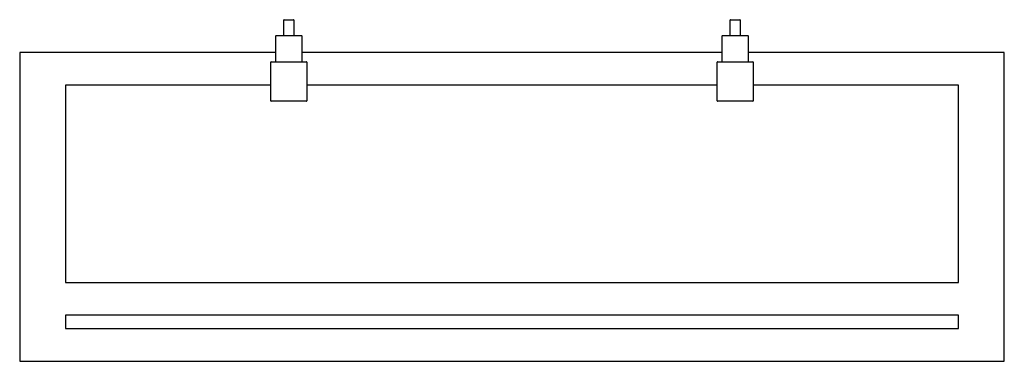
# Model space of a CAD drawing. Header units: millimetres. Extents: x 434.02 to 435.52, y 69.86 to 70.38.
import ezdxf

# ---------------------------------------------------------------- set-up
doc = ezdxf.new("R2010")
doc.units = ezdxf.units.MM
doc.layers.add('SANINDUSA', color=3, linetype='Continuous')

msp = doc.modelspace()

# ---------------------------------------------------------------- linework, layer by layer
at = {"layer": 'SANINDUSA'}
for p, q in [((434.4213, 70.3603), (434.4213, 70.3837)), ((434.4216, 70.384), (434.436, 70.384)), ((434.4363, 70.3837), (434.4363, 70.3603)), ((435.1013, 70.3603), (435.1013, 70.3837)), ((435.1016, 70.384), (435.116, 70.384)), ((435.1163, 70.3837), (435.1163, 70.3603)), ((434.4213, 70.3603), (434.4213, 70.3723)), ((434.4363, 70.3723), (434.4363, 70.3603)), ((435.1013, 70.3603), (435.1013, 70.3723)), ((435.1163, 70.3723), (435.1163, 70.3603)), ((434.4088, 70.3203), (434.4088, 70.3597)), ((434.4091, 70.36), (434.4485, 70.36)), ((434.4488, 70.3597), (434.4488, 70.3203)), ((435.0888, 70.3203), (435.0888, 70.3597)), ((435.0891, 70.36), (435.1285, 70.36)), ((435.1288, 70.3597), (435.1288, 70.3203)), ((434.0188, 70.3342), (434.0188, 69.8642)), ((434.4088, 70.3342), (434.0188, 70.3342)), ((435.0888, 70.3342), (434.4488, 70.3342)), ((435.5188, 70.3342), (435.1288, 70.3342)), ((435.5188, 69.8642), (435.5188, 70.3342)), ((434.4013, 70.2605), (434.4013, 70.3195)), ((434.4018, 70.32), (434.4558, 70.32)), ((434.4563, 70.3195), (434.4563, 70.2605)), ((435.0813, 70.2605), (435.0813, 70.3195)), ((435.0818, 70.32), (435.1358, 70.32)), ((435.1363, 70.3195), (435.1363, 70.2605)), ((434.0888, 70.2842), (434.0888, 69.9842)), ((434.4013, 70.2842), (434.0888, 70.2842)), ((435.0813, 70.2842), (434.4563, 70.2842)), ((435.4488, 70.2842), (435.1363, 70.2842)), ((435.4488, 69.9842), (435.4488, 70.2842)), ((434.4558, 70.26), (434.4018, 70.26)), ((435.1358, 70.26), (435.0818, 70.26)), ((434.0888, 69.9842), (435.4488, 69.9842)), ((435.4488, 69.9342), (434.0888, 69.9342)), ((434.0888, 69.9342), (434.0888, 69.9142)), ((435.4488, 69.9142), (435.4488, 69.9342)), ((434.0888, 69.9142), (435.4488, 69.9142)), ((434.0188, 69.8642), (435.5188, 69.8642))]:
    msp.add_line(p, q, dxfattribs=at)
for centre, radius, start, end in [((434.4216, 70.3837), 0.0003, 90, 180), ((434.436, 70.3837), 0.0003, 0, 90), ((435.1016, 70.3837), 0.0003, 90, 180), ((435.116, 70.3837), 0.0003, 0, 90), ((434.4091, 70.3597), 0.0003, 90, 180), ((434.421, 70.3603), 0.0003, 270, 0), ((434.4366, 70.3603), 0.0003, 180, 270), ((434.4485, 70.3597), 0.0003, 0, 90), ((435.0891, 70.3597), 0.0003, 90, 180), ((435.101, 70.3603), 0.0003, 270, 0), ((435.1166, 70.3603), 0.0003, 180, 270), ((435.1285, 70.3597), 0.0003, 0, 90), ((434.4085, 70.3203), 0.0003, 270, 0), ((434.4491, 70.3203), 0.0003, 180, 270), ((435.0885, 70.3203), 0.0003, 270, 0), ((435.1291, 70.3203), 0.0003, 180, 270), ((434.4018, 70.3195), 0.0005, 90, 180), ((434.4558, 70.3195), 0.0005, 0, 90), ((435.0818, 70.3195), 0.0005, 90, 180), ((435.1358, 70.3195), 0.0005, 0, 90), ((434.4018, 70.2605), 0.0005, 180, 270), ((434.4558, 70.2605), 0.0005, 270, 0), ((435.0818, 70.2605), 0.0005, 180, 270), ((435.1358, 70.2605), 0.0005, 270, 0)]:
    msp.add_arc(centre, radius, start, end, dxfattribs=at)

doc.saveas('drawing.dxf')
